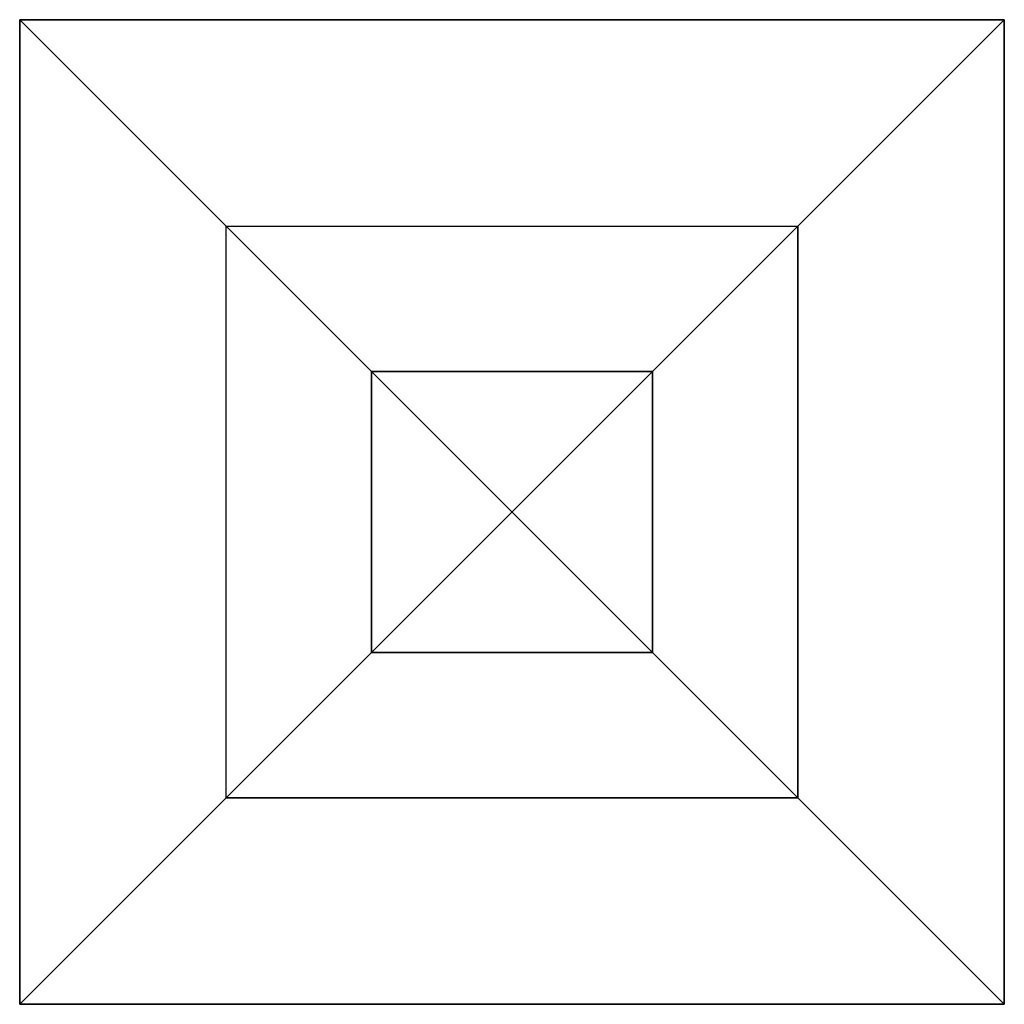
# Model space of a CAD drawing. Header units: centimetres. Extents: x -2.05 to 2.05, y -2.05 to 2.05.
import ezdxf

# ---------------------------------------------------------------- set-up
doc = ezdxf.new("R2010")
doc.units = ezdxf.units.CM
doc.header["$MEASUREMENT"] = 0
for name, color, linetype in [('8154A v1_Sketch1', 7, 'Continuous'), ('8154A v1_Sketch2', 7, 'Continuous'), ('8154A v1_Sketch3', 7, 'Continuous'), ('8154A v1_Sketch4', 7, 'Continuous'), ('8154A v1_Sketch5', 7, 'Continuous')]:
    doc.layers.add(name, color=color, linetype=linetype)

msp = doc.modelspace()

# ---------------------------------------------------------------- linework, layer by layer
at = {"layer": '8154A v1_Sketch1'}
for p, q in [((-2.05, -2.05), (-2.05, 2.05)), ((-2.05, 2.05), (2.05, 2.05)), ((2.05, -2.05), (-2.05, 2.05)), ((-2.05, -2.05), (2.05, 2.05)), ((2.05, 2.05), (2.05, -2.05)), ((2.05, -2.05), (-2.05, -2.05))]:
    msp.add_line(p, q, dxfattribs=at)
msp.add_point((0, 0), dxfattribs=at)
msp.add_point((0, 0), dxfattribs=at)
at = {"layer": '8154A v1_Sketch2'}
for p, q in [((2.05, 2.05, 1.3), (-2.05, 2.05, 1.3)), ((-2.05, 2.05, 1.3), (-2.05, -2.05, 1.3)), ((2.05, -2.05, 1.3), (2.05, 2.05, 1.3)), ((-0.585, 0.585, 1.3), (0.585, 0.585, 1.3)), ((-0.585, -0.585, 1.3), (-0.585, 0.585, 1.3)), ((0.585, -0.585, 1.3), (-0.585, 0.585, 1.3)), ((-0.585, -0.585, 1.3), (0.585, 0.585, 1.3)), ((0.585, 0.585, 1.3), (0.585, -0.585, 1.3)), ((0.585, -0.585, 1.3), (-0.585, -0.585, 1.3)), ((-2.05, -2.05, 1.3), (2.05, -2.05, 1.3))]:
    msp.add_line(p, q, dxfattribs=at)
msp.add_point((0, 0, 1.3), dxfattribs=at)
msp.add_point((0, 0, 1.3), dxfattribs=at)
at = {"layer": '8154A v1_Sketch3'}
for p, q in [((-1.19, -1.19, 4.3), (-1.19, 1.19, 4.3)), ((-1.19, -1.19, 4.3), (1.19, 1.19, 4.3)), ((1.19, -1.19, 4.3), (-1.19, 1.19, 4.3)), ((-1.19, 1.19, 4.3), (1.19, 1.19, 4.3)), ((1.19, 1.19, 4.3), (1.19, -1.19, 4.3)), ((-0.585, 0.585, 4.3), (-0.585, -0.585, 4.3)), ((0.585, 0.585, 4.3), (-0.585, 0.585, 4.3)), ((0.585, -0.585, 4.3), (0.585, 0.585, 4.3)), ((-0.585, -0.585, 4.3), (0.585, -0.585, 4.3)), ((1.19, -1.19, 4.3), (-1.19, -1.19, 4.3))]:
    msp.add_line(p, q, dxfattribs=at)
msp.add_point((0, 0, 4.3), dxfattribs=at)
msp.add_point((0, 0, 4.3), dxfattribs=at)
at = {"layer": '8154A v1_Sketch4'}
for p, q in [((-1.19, -1.19, 4.7), (-1.19, -1.19, 4.3)), ((-1.19, -1.19, 4.3), (1.19, -1.19, 4.3)), ((1.19, -1.19, 4.7), (-1.19, -1.19, 4.7)), ((1.19, -1.19, 4.3), (1.19, -1.19, 4.7))]:
    msp.add_line(p, q, dxfattribs=at)
at = {"layer": '8154A v1_Sketch4', "extrusion": (0, -1, 0)}
msp.add_arc((0, 1.2598, 1.19), 3.6402, 70.9192, 109.0808, dxfattribs=at)
at = {"layer": '8154A v1_Sketch4'}
msp.add_point((0, -1.19), dxfattribs=at)
at = {"layer": '8154A v1_Sketch5'}
for p, q in [((1.19, -1.19, 4.3), (1.19, 1.19, 4.3)), ((1.19, 1.19, 4.7), (1.19, -1.19, 4.7)), ((1.19, 1.19, 4.3), (1.19, 1.19, 4.7)), ((1.19, -1.19, 4.7), (1.19, -1.19, 4.3))]:
    msp.add_line(p, q, dxfattribs=at)
at = {"layer": '8154A v1_Sketch5', "extrusion": (1, 0, 0)}
msp.add_arc((0, 1.2598, 1.19), 3.6402, 70.9192, 109.0808, dxfattribs=at)
at = {"layer": '8154A v1_Sketch5'}
msp.add_point((1.19, 0), dxfattribs=at)

doc.saveas('drawing.dxf')
